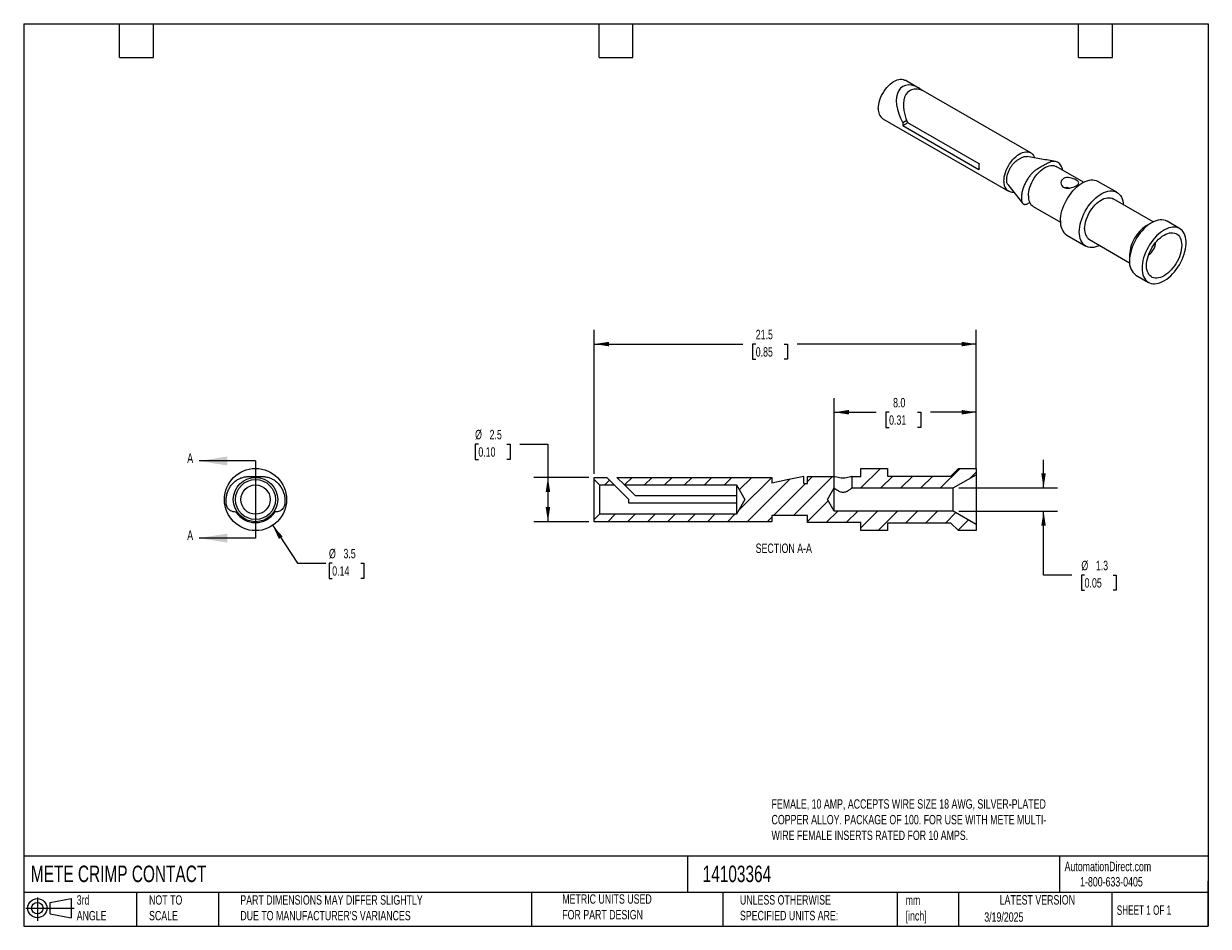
# Model space of a CAD drawing. Header units: millimetres. Extents: x 1.6 to 68.3, y 1.6 to 52.4.
import ezdxf

# ---------------------------------------------------------------- set-up
doc = ezdxf.new("R2010")
doc.units = ezdxf.units.MM
doc.header["$LTSCALE"] = 0.25
doc.linetypes.add('SLD-Solid', pattern=[0])
doc.layers.add('DIMENSIONS', color=140, linetype='SLD-Solid', lineweight=25)
doc.layers.add('TEXT', color=140, linetype='SLD-Solid', lineweight=25)
doc.layers.add('HATCH', color=6, linetype='SLD-Solid')
doc.layers.add('SLD-DEFPOINTS', color=7, linetype='Continuous')
doc.styles.add('SLDTEXTSTYLE0', font='TXT', dxfattribs={"width": 0.7})
doc.styles.add('SLDTEXTSTYLE1', font='TXT', dxfattribs={"width": 0.65})
doc.dimstyles.new('SLDDIMSTYLE0', dxfattribs={"dimtxt": 0.539502, "dimasz": 0.8255, "dimexe": 0, "dimexo": 0.0625, "dimgap": 0.134875, "dimtad": 0, "dimtih": 1, "dimtoh": 1, "dimrnd": 1e-09, "dimzin": 12, "dimdsep": 46, "dimtxsty": 'SLDTEXTSTYLE0', "dimsah": 1, "dimcen": 0, "dimadec": 0, "dimazin": 3, "dimtfac": 1, "dimtofl": 0, "dimtmove": 0, "dimatfit": 3, "dimfxl": 0, "dimfrac": 2, "dimtolj": 1, "dimtzin": 12, "dimarcsym": 0})
doc.dimstyles.new('SLDDIMSTYLE1', dxfattribs={"dimtxt": 0.539502, "dimasz": 0.8255, "dimexe": 0, "dimexo": 0.0625, "dimgap": 0.134875, "dimtad": 0, "dimtih": 1, "dimtoh": 1, "dimrnd": 1e-09, "dimzin": 4, "dimdsep": 46, "dimtxsty": 'SLDTEXTSTYLE0', "dimsah": 1, "dimcen": 0.09, "dimadec": 0, "dimazin": 1, "dimtfac": 1, "dimtofl": 0, "dimtmove": 0, "dimatfit": 3, "dimfxl": 0, "dimfrac": 2, "dimtolj": 1, "dimtzin": 12, "dimarcsym": 0})
doc.dimstyles.new('SLDDIMSTYLE2', dxfattribs={"dimtxt": 0.539502, "dimasz": 0.8255, "dimexe": 0, "dimexo": 0.0625, "dimgap": 0.134875, "dimtad": 0, "dimtih": 1, "dimtoh": 1, "dimrnd": 1e-09, "dimzin": 12, "dimdsep": 46, "dimtxsty": 'SLDTEXTSTYLE0', "dimsah": 1, "dimcen": 0.09, "dimadec": 0, "dimazin": 3, "dimtfac": 1, "dimtofl": 0, "dimtmove": 0, "dimatfit": 3, "dimfxl": 0, "dimfrac": 2, "dimtolj": 1, "dimtzin": 12, "dimarcsym": 0})
doc.dimstyles.new('SLDDIMSTYLE3', dxfattribs={"dimtxt": 0.539502, "dimasz": 0.8255, "dimexe": 0, "dimexo": 0.0625, "dimgap": 0.134875, "dimtad": 0, "dimtih": 1, "dimtoh": 1, "dimrnd": 1e-09, "dimzin": 12, "dimdsep": 46, "dimtxsty": 'SLDTEXTSTYLE0', "dimsah": 1, "dimcen": 0.09, "dimadec": 0, "dimazin": 3, "dimtfac": 1, "dimtmove": 0, "dimatfit": 0, "dimfxl": 0, "dimfrac": 2, "dimtolj": 1, "dimtzin": 12, "dimarcsym": 0})

# ---------------------------------------------------------------- blocks, each defined once
blk = doc.blocks.new('Block11')
at = {"color": 7, "linetype": 'SLD-Solid', "lineweight": 18}
for p, q in [((0, 0.72), (2.718, 0.72)), ((0.647, 1.328), (0.647, 0)), ((1.37, 1.042), (2.544, 1.258)), ((1.37, 0.399), (1.37, 1.042)), ((2.544, 1.258), (2.544, 0.183)), ((1.37, 0.399), (2.544, 0.183))]:
    blk.add_line(p, q, dxfattribs=at)
for radius in [0.538, 0.321]:
    blk.add_circle((0.647, 0.72), radius, dxfattribs=at)
blk = doc.blocks.new('Block12')
at = {"layer": 'SLD-DEFPOINTS'}
blk.add_blockref('Block11', (0, 0), dxfattribs=at)
blk = doc.blocks.new('_D')
at = {"layer": 'DIMENSIONS'}
for p, q in [((15.601, 24.146), (17.003, 22.027)), ((17.003, 22.027), (18.591, 22.027)), ((18.953, 22.027), (18.772, 22.027)), ((18.772, 22.027), (18.772, 21.169)), ((20.556, 22.027), (20.738, 22.027)), ((20.738, 22.027), (20.738, 21.169)), ((18.772, 21.169), (18.953, 21.169)), ((20.738, 21.169), (20.556, 21.169))]:
    blk.add_line(p, q, dxfattribs=at)
blk.add_solid([(15.601, 24.146), (15.95, 23.388), (16.162, 23.528)], dxfattribs=at)
at = {"layer": 'DIMENSIONS', "char_height": 0.5292, "attachment_point": 1, "style": 'SLDTEXTSTYLE0'}
for s, insert in [('%%c', (18.77, 22.829)), ('3.5', (19.585, 22.829)), ('0.14', (18.953, 21.851))]:
    blk.add_mtext(s, dxfattribs=dict(at, insert=insert))
blk = doc.blocks.new('_D_1')
at = {"layer": 'DIMENSIONS'}
for p, q in [((47.204, 26.573), (47.204, 31.314)), ((55.204, 27.324), (55.204, 31.314)), ((47.204, 30.52), (49.565, 30.52)), ((50.296, 30.52), (50.115, 30.52)), ((50.115, 30.52), (50.115, 29.663)), ((51.899, 30.52), (52.081, 30.52)), ((52.081, 30.52), (52.081, 29.663)), ((55.204, 30.52), (52.63, 30.52)), ((50.115, 29.663), (50.296, 29.663)), ((52.081, 29.663), (51.899, 29.663))]:
    blk.add_line(p, q, dxfattribs=at)
for points in [[(47.204, 30.52), (48.03, 30.393), (48.03, 30.647)], [(55.204, 30.52), (54.379, 30.647), (54.379, 30.393)]]:
    blk.add_solid(points, dxfattribs=at)
at = {"layer": 'DIMENSIONS', "char_height": 0.5292, "attachment_point": 1, "style": 'SLDTEXTSTYLE0'}
for s, insert in [('8.0', (50.521, 31.323)), ('0.31', (50.296, 30.345))]:
    blk.add_mtext(s, dxfattribs=dict(at, insert=insert))
blk = doc.blocks.new('_D_2')
at = {"layer": 'DIMENSIONS'}
for p, q in [((33.704, 27.048), (33.704, 35.149)), ((55.204, 27.324), (55.204, 35.149)), ((33.704, 34.356), (42.059, 34.356)), ((42.79, 34.356), (42.608, 34.356)), ((42.608, 34.356), (42.608, 33.498)), ((44.393, 34.356), (44.574, 34.356)), ((44.574, 34.356), (44.574, 33.498)), ((55.204, 34.356), (45.124, 34.356)), ((42.608, 33.498), (42.79, 33.498)), ((44.574, 33.498), (44.393, 33.498))]:
    blk.add_line(p, q, dxfattribs=at)
for points in [[(33.704, 34.356), (34.53, 34.229), (34.53, 34.483)], [(55.204, 34.356), (54.379, 34.483), (54.379, 34.229)]]:
    blk.add_solid(points, dxfattribs=at)
at = {"layer": 'DIMENSIONS', "char_height": 0.5292, "attachment_point": 1, "style": 'SLDTEXTSTYLE0'}
for s, insert in [('21.5', (42.79, 35.159)), ('0.85', (42.79, 34.18))]:
    blk.add_mtext(s, dxfattribs=dict(at, insert=insert))
blk = doc.blocks.new('_D_3')
at = {"layer": 'DIMENSIONS'}
for p, q in [((27.178, 28.724), (26.997, 28.724)), ((26.997, 28.724), (26.997, 27.866)), ((28.781, 28.724), (28.963, 28.724)), ((28.963, 28.724), (28.963, 27.866)), ((29.506, 28.724), (31.093, 28.724)), ((31.093, 28.724), (31.093, 26.856)), ((26.997, 27.866), (27.178, 27.866)), ((28.963, 27.866), (28.781, 27.866)), ((33.387, 26.856), (30.3, 26.856)), ((31.093, 26.856), (31.093, 24.356)), ((33.387, 24.356), (30.3, 24.356))]:
    blk.add_line(p, q, dxfattribs=at)
for points in [[(31.093, 26.856), (30.966, 26.03), (31.22, 26.03)], [(31.093, 24.356), (31.22, 25.181), (30.966, 25.181)]]:
    blk.add_solid(points, dxfattribs=at)
at = {"layer": 'DIMENSIONS', "char_height": 0.5292, "attachment_point": 1, "style": 'SLDTEXTSTYLE0'}
for s, insert in [('%%c', (26.995, 29.527)), ('2.5', (27.81, 29.527)), ('0.10', (27.178, 28.548))]:
    blk.add_mtext(s, dxfattribs=dict(at, insert=insert))
blk = doc.blocks.new('_D_4')
at = {"layer": 'DIMENSIONS'}
for p, q in [((58.989, 26.256), (58.989, 27.843)), ((54.222, 26.256), (59.782, 26.256)), ((54.222, 24.956), (59.782, 24.956)), ((58.989, 21.356), (58.989, 24.956)), ((60.576, 21.356), (58.989, 21.356)), ((61.301, 21.356), (61.119, 21.356)), ((61.119, 21.356), (61.119, 20.498)), ((62.904, 21.356), (63.085, 21.356)), ((63.085, 21.356), (63.085, 20.498)), ((61.119, 20.498), (61.301, 20.498)), ((63.085, 20.498), (62.904, 20.498))]:
    blk.add_line(p, q, dxfattribs=at)
for points in [[(58.989, 26.256), (59.116, 27.081), (58.862, 27.081)], [(58.989, 24.956), (58.862, 24.13), (59.116, 24.13)]]:
    blk.add_solid(points, dxfattribs=at)
at = {"layer": 'DIMENSIONS', "char_height": 0.5292, "attachment_point": 1, "style": 'SLDTEXTSTYLE0'}
for s, insert in [('%%c', (61.118, 22.159)), ('1.3', (61.932, 22.159)), ('0.05', (61.301, 21.18))]:
    blk.add_mtext(s, dxfattribs=dict(at, insert=insert))

msp = doc.modelspace()

# ---------------------------------------------------------------- hatches: boundary and pattern name
at = {"layer": 'HATCH'}
h = msp.add_hatch(dxfattribs=at)
h.set_pattern_fill('ANSI31', color=256, scale=0.25, style=0)
h.paths.add_polyline_path([(55.204, 27.356), (54.204, 27.356), (53.779, 26.931), (50.204, 26.931), (50.204, 27.356), (48.704, 27.356), (48.704, 26.906), (48.204, 26.906), (48.204, 26.256), (53.904, 26.256), (55.204, 27.006)], flags=0)
h = msp.add_hatch(dxfattribs=at)
h.set_pattern_fill('ANSI31', color=256, scale=0.25, style=0)
edge = h.paths.add_edge_path(flags=0)
edge.add_line((46.829, 25.606), (47.204, 26.256))
edge.add_line((47.204, 26.256), (47.204, 26.906))
edge.add_line((47.204, 26.906), (45.704, 26.906))
edge.add_line((45.704, 26.906), (45.704, 26.506))
edge.add_line((45.704, 26.506), (45.504, 26.506))
edge.add_line((45.504, 26.506), (45.504, 26.906))
edge.add_spline(control_points=[(45.504, 26.906), (45.348, 26.873), (45.192, 26.84), (45.036, 26.807), (44.879, 26.774), (44.723, 26.741), (44.567, 26.708), (44.279, 26.647), (43.992, 26.586), (43.704, 26.526)], knot_values=[0, 0, 0, 0, 0.000479, 0.000479, 0.000479, 0.000958, 0.000958, 0.000958, 0.00184, 0.00184, 0.00184, 0.00184], weights=[1, 1, 1, 1, 1, 1, 1, 1, 1, 1], degree=3, periodic=0)
edge.add_line((43.704, 26.526), (43.704, 26.856))
edge.add_line((43.704, 26.856), (34.97, 26.856))
edge.add_line((34.97, 26.856), (35.395, 26.431))
edge.add_line((35.395, 26.431), (41.704, 26.431))
edge.add_line((41.704, 26.431), (42.18, 25.606))
edge.add_line((42.18, 25.606), (41.704, 24.781))
edge.add_line((41.704, 24.781), (34.004, 24.781))
edge.add_line((34.004, 24.781), (33.704, 24.481))
edge.add_line((33.704, 24.481), (33.704, 24.356))
edge.add_line((33.704, 24.356), (43.704, 24.356))
edge.add_line((43.704, 24.356), (43.704, 24.706))
edge.add_line((43.704, 24.706), (45.704, 24.706))
edge.add_line((45.704, 24.706), (45.704, 24.306))
edge.add_line((45.704, 24.306), (48.704, 24.306))
edge.add_line((48.704, 24.306), (48.704, 23.856))
edge.add_line((48.704, 23.856), (50.204, 23.856))
edge.add_line((50.204, 23.856), (50.204, 24.281))
edge.add_line((50.204, 24.281), (53.779, 24.281))
edge.add_line((53.779, 24.281), (54.204, 23.856))
edge.add_line((54.204, 23.856), (55.204, 23.856))
edge.add_line((55.204, 23.856), (55.204, 24.205))
edge.add_line((55.204, 24.205), (53.904, 24.956))
edge.add_line((53.904, 24.956), (47.204, 24.956))
edge.add_line((47.204, 24.956), (46.829, 25.606))
h = msp.add_hatch(dxfattribs=at)
h.set_pattern_fill('ANSI31', color=256, scale=0.25, style=0)
h.paths.add_polyline_path([(33.704, 26.856), (33.704, 26.731), (34.004, 26.431), (34.829, 26.431), (34.404, 26.856)], flags=0)

# ---------------------------------------------------------------- linework, layer by layer
for p, q in [((51.95, 48.768), (51.197, 49.203)), ((58.268, 45.121), (52.35, 48.537)), ((49.947, 47.038), (57.018, 42.956)), ((51.29, 46.943), (51.067, 46.814)), ((51.078, 46.658), (51.361, 46.821)), ((51.337, 46.835), (55.356, 44.515)), ((51.078, 46.658), (55.356, 44.188)), ((61.242, 43.462), (59.707, 44.348)), ((56.974, 43.345), (57.801, 42.29)), ((63.114, 42.901), (62.053, 43.513)), ((58.407, 42.096), (59.943, 41.21)), ((65.158, 41.23), (62.901, 42.533)), ((65.067, 41.181), (64.767, 41.008)), ((66.649, 40.86), (65.942, 41.268)), ((60.303, 40.482), (61.364, 39.87)), ((61.577, 40.238), (63.833, 38.935)), ((63.83, 39.385), (63.83, 39.038)), ((64.192, 38.237), (64.9, 37.829)), ((48.704, 26.906), (48.704, 27.356)), ((48.704, 27.356), (50.204, 27.356)), ((50.204, 27.356), (50.204, 26.931)), ((53.779, 26.931), (54.204, 27.356)), ((54.204, 27.356), (55.204, 27.356)), ((55.204, 27.356), (55.204, 27.006)), ((33.704, 26.856), (34.404, 26.856)), ((33.704, 26.731), (33.704, 26.856)), ((33.704, 26.731), (34.004, 26.431)), ((33.704, 24.481), (33.704, 26.731)), ((34.829, 26.431), (34.404, 26.856)), ((35.395, 26.431), (34.97, 26.856)), ((34.97, 26.856), (43.704, 26.856)), ((43.704, 26.856), (43.704, 26.526)), ((45.504, 26.506), (45.504, 26.906)), ((45.704, 26.906), (47.204, 26.906)), ((45.704, 26.506), (45.704, 26.906)), ((47.204, 26.256), (47.204, 26.906)), ((48.204, 26.906), (48.704, 26.906)), ((48.204, 26.906), (48.204, 26.256)), ((50.204, 26.931), (53.779, 26.931)), ((53.904, 26.256), (55.204, 27.006)), ((55.204, 27.006), (55.204, 24.205)), ((34.004, 26.431), (34.004, 24.781)), ((34.004, 26.431), (34.829, 26.431)), ((35.654, 25.606), (34.829, 26.431)), ((35.395, 26.431), (41.704, 26.431)), ((35.395, 26.431), (36.02, 25.806)), ((41.704, 26.431), (42.18, 25.606)), ((41.704, 26.431), (41.704, 25.806)), ((45.504, 26.506), (45.704, 26.506)), ((46.829, 25.606), (47.204, 26.256)), ((47.204, 24.956), (47.204, 26.256)), ((48.204, 26.256), (53.904, 26.256)), ((53.904, 24.956), (53.904, 26.256)), ((35.654, 25.406), (35.654, 25.606)), ((41.704, 25.406), (35.654, 25.406)), ((41.704, 25.806), (36.02, 25.806)), ((41.704, 25.806), (41.704, 25.406)), ((42.18, 25.606), (41.704, 24.781)), ((41.704, 25.406), (41.704, 24.781)), ((47.204, 24.956), (46.829, 25.606)), ((34.004, 24.781), (33.704, 24.481)), ((41.704, 24.781), (34.004, 24.781)), ((45.704, 24.706), (43.704, 24.706)), ((43.704, 24.706), (43.704, 24.356)), ((45.704, 24.306), (45.704, 24.706)), ((53.904, 24.956), (47.204, 24.956)), ((55.204, 24.205), (53.904, 24.956)), ((33.704, 24.356), (33.704, 24.481)), ((43.704, 24.356), (33.704, 24.356)), ((48.704, 24.306), (45.704, 24.306)), ((48.704, 23.856), (48.704, 24.306)), ((53.779, 24.281), (50.204, 24.281)), ((50.204, 24.281), (50.204, 23.856)), ((54.204, 23.856), (53.779, 24.281)), ((55.204, 24.205), (55.204, 23.856)), ((50.204, 23.856), (48.704, 23.856)), ((55.204, 23.856), (54.204, 23.856))]:
    msp.add_line(p, q)
at = {"flags": 128}
for points in [[(49.688, 47.61), (49.693, 47.726), (49.709, 47.846), (49.736, 47.969), (49.772, 48.095), (49.819, 48.22), (49.874, 48.345), (49.938, 48.467), (50.01, 48.584), (50.088, 48.696), (50.173, 48.801), (50.262, 48.898), (50.355, 48.985), (50.45, 49.062), (50.547, 49.127), (50.645, 49.18), (50.741, 49.22), (50.836, 49.247), (50.927, 49.26), (51.014, 49.26), (51.095, 49.245), (51.17, 49.217), (51.197, 49.203)], [(56.759, 43.528), (56.764, 43.644), (56.78, 43.764), (56.807, 43.887), (56.843, 44.013), (56.89, 44.138), (56.945, 44.263), (57.009, 44.385), (57.081, 44.502), (57.159, 44.614), (57.244, 44.719), (57.333, 44.816), (57.426, 44.903), (57.521, 44.98), (57.618, 45.045), (57.716, 45.098), (57.812, 45.138), (57.907, 45.165), (57.998, 45.178), (58.085, 45.178), (58.166, 45.163), (58.241, 45.135), (58.309, 45.094), (58.369, 45.04), (58.42, 44.973), (58.462, 44.895), (58.482, 44.842)], [(58.138, 42.692), (58.143, 42.809), (58.159, 42.932), (58.186, 43.058), (58.223, 43.186), (58.269, 43.315), (58.325, 43.442), (58.39, 43.567), (58.462, 43.688), (58.541, 43.803), (58.626, 43.912), (58.717, 44.012), (58.811, 44.103), (58.908, 44.184), (59.007, 44.253), (59.107, 44.311), (59.206, 44.356), (59.303, 44.387), (59.397, 44.405), (59.488, 44.409), (59.573, 44.399), (59.652, 44.375), (59.707, 44.348)], [(59.941, 41.283), (59.946, 41.42), (59.963, 41.562), (59.99, 41.708), (60.027, 41.856), (60.074, 42.006), (60.132, 42.156), (60.198, 42.304), (60.273, 42.449), (60.356, 42.591), (60.446, 42.727), (60.543, 42.857), (60.645, 42.979), (60.752, 43.093), (60.863, 43.197), (60.976, 43.291), (61.091, 43.373), (61.207, 43.443), (61.323, 43.5), (61.437, 43.544), (61.55, 43.575), (61.659, 43.592), (61.763, 43.595), (61.863, 43.583), (61.956, 43.558), (62.043, 43.519), (62.053, 43.513)], [(61.002, 40.671), (61.007, 40.808), (61.023, 40.95), (61.05, 41.096), (61.088, 41.244), (61.135, 41.394), (61.192, 41.543), (61.259, 41.692), (61.334, 41.837), (61.417, 41.979), (61.507, 42.115), (61.604, 42.245), (61.706, 42.367), (61.813, 42.481), (61.923, 42.585), (62.037, 42.678), (62.152, 42.761), (62.268, 42.831), (62.384, 42.888), (62.498, 42.932), (62.61, 42.963), (62.719, 42.98), (62.824, 42.982), (62.923, 42.971), (63.017, 42.946), (63.104, 42.907), (63.183, 42.854), (63.254, 42.789), (63.315, 42.712), (63.368, 42.622), (63.41, 42.522), (63.443, 42.412), (63.464, 42.293), (63.473, 42.203)], [(61.302, 40.844), (61.308, 40.965), (61.324, 41.09), (61.351, 41.218), (61.389, 41.349), (61.436, 41.48), (61.493, 41.609), (61.559, 41.737), (61.632, 41.86), (61.713, 41.977), (61.8, 42.088), (61.892, 42.19), (61.988, 42.283), (62.087, 42.365), (62.188, 42.436), (62.29, 42.495), (62.391, 42.54), (62.49, 42.573), (62.586, 42.591), (62.678, 42.595), (62.765, 42.584), (62.846, 42.56), (62.901, 42.533)], [(65.942, 41.268), (65.932, 41.274), (65.845, 41.313), (65.752, 41.338), (65.652, 41.349), (65.548, 41.347), (65.439, 41.33), (65.327, 41.299), (65.212, 41.255), (65.096, 41.198), (64.98, 41.128), (64.865, 41.046), (64.752, 40.952), (64.641, 40.848), (64.534, 40.734), (64.432, 40.612), (64.335, 40.482), (64.245, 40.346), (64.162, 40.204), (64.087, 40.059), (64.021, 39.911), (63.964, 39.761), (63.916, 39.611), (63.879, 39.463), (63.852, 39.317), (63.835, 39.175), (63.83, 39.038)], [(64.537, 38.63), (64.542, 38.499), (64.559, 38.376), (64.586, 38.261), (64.623, 38.156), (64.671, 38.061), (64.728, 37.978), (64.794, 37.906), (64.869, 37.847), (64.952, 37.802), (65.042, 37.77), (65.139, 37.751), (65.241, 37.747), (65.348, 37.757), (65.459, 37.78), (65.572, 37.818), (65.688, 37.869), (65.803, 37.932), (65.919, 38.009), (66.034, 38.097), (66.146, 38.196), (66.255, 38.305), (66.359, 38.423), (66.459, 38.549), (66.552, 38.682), (66.639, 38.821), (66.718, 38.965), (66.789, 39.112), (66.851, 39.261), (66.903, 39.411), (66.946, 39.56), (66.978, 39.707), (67, 39.851), (67.011, 39.991), (67.011, 40.125), (67, 40.252), (66.978, 40.371), (66.946, 40.481), (66.903, 40.581), (66.851, 40.671), (66.789, 40.748), (66.718, 40.813), (66.639, 40.866), (66.552, 40.905), (66.459, 40.93), (66.359, 40.941), (66.255, 40.938), (66.146, 40.922), (66.034, 40.891), (65.919, 40.847), (65.803, 40.79), (65.688, 40.72), (65.572, 40.637), (65.459, 40.544), (65.348, 40.44), (65.241, 40.326), (65.139, 40.204), (65.042, 40.074), (64.952, 39.938), (64.869, 39.796), (64.794, 39.651), (64.728, 39.502), (64.671, 39.353), (64.623, 39.203), (64.586, 39.055), (64.559, 38.909), (64.542, 38.767), (64.537, 38.63)], [(62.148, 39.908), (62.037, 39.859), (61.923, 39.821), (61.813, 39.798), (61.706, 39.788), (61.604, 39.792), (61.507, 39.811), (61.417, 39.843), (61.334, 39.888), (61.259, 39.947), (61.192, 40.019), (61.135, 40.102), (61.088, 40.197), (61.05, 40.302), (61.023, 40.417), (61.007, 40.54), (61.002, 40.671)], [(66.765, 39.916), (66.759, 39.793), (66.743, 39.666), (66.716, 39.535), (66.679, 39.401), (66.632, 39.268), (66.576, 39.135), (66.51, 39.004), (66.437, 38.877), (66.357, 38.755), (66.27, 38.64), (66.177, 38.532), (66.081, 38.433), (65.98, 38.345), (65.878, 38.267), (65.774, 38.201), (65.671, 38.147), (65.569, 38.107), (65.468, 38.08), (65.372, 38.067), (65.279, 38.068), (65.192, 38.083), (65.112, 38.112), (65.039, 38.154), (64.973, 38.21), (64.917, 38.277), (64.87, 38.357), (64.833, 38.447), (64.806, 38.547), (64.79, 38.656), (64.784, 38.773), (64.79, 38.895), (64.806, 39.023), (64.833, 39.154), (64.87, 39.287), (64.917, 39.421), (64.973, 39.554), (65.039, 39.685), (65.112, 39.812), (65.192, 39.933), (65.279, 40.049), (65.372, 40.157), (65.468, 40.255), (65.569, 40.344), (65.671, 40.422), (65.774, 40.488), (65.878, 40.541), (65.98, 40.582), (66.081, 40.609), (66.177, 40.622), (66.27, 40.621), (66.357, 40.606), (66.437, 40.577), (66.51, 40.534), (66.576, 40.479), (66.632, 40.411), (66.679, 40.332), (66.716, 40.241), (66.743, 40.141), (66.759, 40.032), (66.765, 39.916)], [(45.504, 26.906), (45.036, 26.807), (44.567, 26.708), (43.704, 26.526)]]:
    msp.add_lwpolyline(points, dxfattribs=at)
for radius in [1.75, 1.25, 1.125, 0.825]:
    msp.add_circle((14.635, 25.606), radius)
for centre, radius, start, end in [((50.3, 47.543), 0.616, 173.71077, 234.97705), ((52.106, 46.811), 1.039, 179.82019, 188.4905), ((56.52, 44.351), 1.175, 172.00989, 187.99011), ((57.288, 43.437), 0.536, 170.24285, 273.17158), ((58.777, 42.622), 0.643, 173.81469, 234.87313), ((60.814, 41.196), 0.877, 174.26608, 234.42174), ((61.954, 40.774), 0.655, 173.81469, 234.87313), ((65.855, 39.298), 2.027, 122.47222, 177.53315), ((64.303, 40.194), 1.016, 305.9076, 354.09778), ((64.69, 38.945), 0.865, 173.79402, 234.8938), ((14.635, 25.606), 1.3, 212.80729, 327.19222)]:
    msp.add_arc(centre, radius, start, end)
for centre, start_param, end_param in [((51.951, 47.325), 5.337137, 7.853941), ((52.351, 47.094), 5.497828, 7.69325)]:
    msp.add_ellipse(centre, major_axis=(-0.884, 1.531), ratio=0.577335, start_param=start_param, end_param=end_param)
for points, knots in [([(56.976, 43.348), (56.97, 43.354), (56.949, 43.377), (56.926, 43.438), (56.919, 43.534), (56.922, 43.638), (56.927, 43.758), (56.96, 43.909), (57.024, 44.088), (57.112, 44.268), (57.215, 44.426), (57.324, 44.553), (57.427, 44.65), (57.523, 44.72), (57.605, 44.768), (57.672, 44.807), (57.742, 44.847), (57.82, 44.885), (57.907, 44.911), (57.992, 44.922), (58.045, 44.916), (58.072, 44.913)], [0, 0, 0, 0, 0.017324, 0.060009, 0.111735, 0.159807, 0.205993, 0.278512, 0.355258, 0.433931, 0.512459, 0.574387, 0.634166, 0.689655, 0.734751, 0.769007, 0.800894, 0.84968, 0.897859, 0.948083, 1, 1, 1, 1]), ([(59.667, 44.627), (59.401, 44.675), (58.87, 44.77), (58.338, 44.865), (58.072, 44.913)], [0, 0, 0, 0, 0.4999629, 1, 1, 1, 1]), ([(60.067, 44.14), (60.056, 44.188), (60.034, 44.289), (59.972, 44.416), (59.887, 44.522), (59.783, 44.596), (59.661, 44.634), (59.53, 44.638), (59.414, 44.615), (59.324, 44.585), (59.263, 44.56), (59.198, 44.529), (59.119, 44.483), (58.984, 44.405), (58.813, 44.304), (58.626, 44.203), (58.463, 44.082), (58.316, 43.945), (58.176, 43.78), (58.05, 43.591), (57.943, 43.39), (57.856, 43.185), (57.792, 42.985), (57.759, 42.819), (57.75, 42.686), (57.749, 42.574), (57.747, 42.468), (57.754, 42.375), (57.784, 42.309), (57.828, 42.256), (57.887, 42.221), (57.96, 42.21), (58.043, 42.231), (58.129, 42.278), (58.186, 42.31), (58.214, 42.327)], [0, 0, 0, 0, 0.035733, 0.074747, 0.114216, 0.153706, 0.190511, 0.227326, 0.264065, 0.280762, 0.295977, 0.309863, 0.329214, 0.354863, 0.409844, 0.457094, 0.493705, 0.531843, 0.570829, 0.610592, 0.650798, 0.690679, 0.729303, 0.765782, 0.787779, 0.81173, 0.837158, 0.855735, 0.874329, 0.894608, 0.91553, 0.936329, 0.957708, 0.979186, 1, 1, 1, 1]), ([(60.118, 43.671), (60.212, 43.726), (60.341, 43.737), (60.601, 43.695), (60.731, 43.644), (60.871, 43.563), (60.908, 43.535), (60.958, 43.481), (60.971, 43.455), (60.971, 43.4), (60.958, 43.373), (60.909, 43.318), (60.871, 43.29), (60.732, 43.209), (60.601, 43.16), (60.342, 43.118), (60.211, 43.128), (60.024, 43.236), (59.971, 43.332), (59.971, 43.523), (60.023, 43.617), (60.118, 43.671)], [0, 0, 0, 0, 0.125, 0.125, 0.25, 0.25, 0.3125, 0.3125, 0.375, 0.375, 0.4375, 0.4375, 0.5, 0.5, 0.625, 0.625, 0.75, 0.75, 0.875, 0.875, 1, 1, 1, 1]), ([(60.175, 43.159), (60.194, 43.166), (60.25, 43.188), (60.352, 43.179), (60.429, 43.151), (60.463, 43.139)], [0, 0, 0, 0, 0.223655, 0.665438, 1, 1, 1, 1]), ([(13.601, 24.904), (13.595, 24.904), (13.544, 24.903), (13.443, 24.902), (13.299, 24.935), (13.168, 25.015), (13.07, 25.115), (13.012, 25.228), (12.985, 25.341), (12.986, 25.465), (12.983, 25.62), (12.998, 25.808), (13.053, 26.017), (13.141, 26.221), (13.261, 26.411), (13.409, 26.576), (13.58, 26.707), (13.767, 26.805), (13.93, 26.859), (14.058, 26.886), (14.144, 26.899), (14.236, 26.906), (14.348, 26.906), (14.538, 26.906), (14.781, 26.904), (15.045, 26.911), (15.275, 26.879), (15.483, 26.814), (15.681, 26.712), (15.859, 26.57), (16.011, 26.399), (16.134, 26.209), (16.224, 26.009), (16.271, 25.829), (16.284, 25.673), (16.285, 25.537), (16.288, 25.408), (16.277, 25.289), (16.235, 25.187), (16.172, 25.091), (16.089, 25.007), (15.987, 24.942), (15.869, 24.909), (15.76, 24.905), (15.693, 24.905), (15.667, 24.905)], [0, 0, 0, 0, 0.002781, 0.021816, 0.043678, 0.06502, 0.087016, 0.103254, 0.119305, 0.136439, 0.156498, 0.186098, 0.217117, 0.24902, 0.281296, 0.313588, 0.343686, 0.373791, 0.403834, 0.417489, 0.42993, 0.441286, 0.45711, 0.478084, 0.523044, 0.561683, 0.591622, 0.622809, 0.654689, 0.687206, 0.720084, 0.752697, 0.784281, 0.814112, 0.8321, 0.851686, 0.87248, 0.887671, 0.902876, 0.919459, 0.936568, 0.953576, 0.971059, 0.988623, 1, 1, 1, 1]), ([(48.204, 26.906), (48.204, 26.906), (48.191, 26.9), (48.14, 26.882), (48.104, 26.87), (48.011, 26.844), (47.957, 26.831), (47.836, 26.811), (47.77, 26.806), (47.572, 26.806), (47.442, 26.831), (47.259, 26.883), (47.204, 26.906), (47.204, 26.906)], [0, 0, 0, 0, 0.125, 0.125, 0.25, 0.25, 0.375, 0.375, 0.5, 0.5, 0.75, 0.75, 1, 1, 1, 1]), ([(47.204, 26.256), (47.204, 26.256), (47.219, 26.244), (47.271, 26.205), (47.308, 26.178), (47.398, 26.121), (47.449, 26.09), (47.568, 26.04), (47.636, 26.021), (47.773, 26.021), (47.841, 26.04), (47.959, 26.09), (48.011, 26.121), (48.1, 26.178), (48.137, 26.206), (48.189, 26.244), (48.204, 26.256), (48.204, 26.256)], [0, 0, 0, 0, 0.125, 0.125, 0.25, 0.25, 0.375, 0.375, 0.5, 0.5, 0.625, 0.625, 0.75, 0.75, 0.875, 0.875, 1, 1, 1, 1])]:
    msp.add_open_spline(points, degree=3, knots=knots)
at = {"layer": 'TEXT'}
for p, q in [((1.587, 52.387), (68.262, 52.387)), ((1.587, 52.387), (1.587, 1.587)), ((6.985, 50.483), (6.985, 52.387)), ((8.89, 50.483), (8.89, 52.387)), ((33.972, 50.483), (33.972, 52.387)), ((35.877, 50.483), (35.877, 52.387)), ((60.96, 50.483), (60.96, 52.387)), ((62.865, 50.483), (62.865, 52.387)), ((68.262, 52.387), (68.262, 1.587)), ((6.985, 50.483), (8.89, 50.483)), ((33.972, 50.483), (35.877, 50.483)), ((60.96, 50.483), (62.865, 50.483)), ((14.635, 27.776), (14.635, 23.436)), ((68.262, 5.532), (1.587, 5.532)), ((38.94, 5.532), (38.94, 3.492)), ((59.894, 5.532), (59.894, 3.492)), ((68.262, 1.587), (68.262, 4.128)), ((68.262, 3.492), (1.587, 3.492)), ((7.937, 3.492), (7.937, 1.587)), ((12.553, 3.492), (12.553, 1.587)), ((30.162, 3.492), (30.162, 1.587)), ((40.945, 3.492), (40.945, 1.587)), ((50.756, 3.492), (50.756, 1.587)), ((54.203, 3.492), (54.203, 1.587)), ((62.837, 3.492), (62.837, 1.587)), ((1.587, 1.587), (68.262, 1.587))]:
    msp.add_line(p, q, dxfattribs=at)
at = {"layer": 'TEXT', "linetype": 'SLD-Solid'}
for p, q in [((14.635, 27.776), (11.46, 27.776)), ((14.635, 23.436), (11.46, 23.436))]:
    msp.add_line(p, q, dxfattribs=at)
at = {"layer": 'TEXT'}
for points in [[(11.46, 27.776), (13.048, 27.522), (13.048, 28.03)], [(11.46, 23.436), (13.048, 23.182), (13.048, 23.69)]]:
    msp.add_solid(points, dxfattribs=at)

# ---------------------------------------------------------------- block references
at = {"layer": 'SLD-DEFPOINTS'}
msp.add_blockref('Block12', (1.709, 1.888), dxfattribs=at)

# ---------------------------------------------------------------- texts
at = {"layer": 'TEXT'}
for s, insert, char_height, attachment_point, style in [('A', (10.79, 28.204), 0.54, 1, 'SLDTEXTSTYLE0'), ('A', (10.79, 23.864), 0.54, 1, 'SLDTEXTSTYLE0'), ('SECTION A-A', (44.368, 23.13), 0.52917, 2, 'SLDTEXTSTYLE0'), ('FEMALE, 10 AMP, ACCEPTS WIRE SIZE 18 AWG, SILVER-PLATED ^JCOPPER ALLOY. PACKAGE OF 100. FOR USE WITH METE MULTI-^JWIRE FEMALE INSERTS RATED FOR 10 AMPS.', (43.679, 8.738), 0.529167, 1, 'SLDTEXTSTYLE0'), ('METE CRIMP CONTACT', (1.991, 5.002), 0.92604, 1, 'SLDTEXTSTYLE0'), ('14103364', (39.802, 5.002), 0.926, 1, 'SLDTEXTSTYLE0'), ('AutomationDirect.com', (60.174, 5.219), 0.52917, 1, 'SLDTEXTSTYLE0'), ('1-800-633-0405', (61.048, 4.359), 0.52917, 1, 'SLDTEXTSTYLE0'), ('3rd^JANGLE', (4.571, 3.334), 0.5292, 1, 'SLDTEXTSTYLE0'), ('NOT TO^JSCALE', (8.644, 3.334), 0.52917, 1, 'SLDTEXTSTYLE0'), ("PART DIMENSIONS MAY DIFFER SLIGHTLY ^JDUE TO MANUFACTURER'S VARIANCES", (13.78, 3.335), 0.52917, 1, 'SLDTEXTSTYLE0'), ('METRIC UNITS USED ^JFOR PART DESIGN', (31.901, 3.389), 0.52917, 1, 'SLDTEXTSTYLE0'), ('UNLESS OTHERWISE ^JSPECIFIED UNITS ARE:', (41.902, 3.34), 0.52917, 1, 'SLDTEXTSTYLE0'), ('LATEST VERSION', (58.638, 3.341), 0.52917, 2, 'SLDTEXTSTYLE0'), ('mm^J[inch]', (51.227, 3.324), 0.5292, 1, 'SLDTEXTSTYLE0'), ('SHEET 1 OF 1', (63.11, 2.763), 0.52917, 1, 'SLDTEXTSTYLE1'), ('3/19/2025', (55.653, 2.374), 0.5292, 1, 'SLDTEXTSTYLE0')]:
    msp.add_mtext(s, dxfattribs=dict(at, insert=insert, char_height=char_height, attachment_point=attachment_point, style=style))

# ---------------------------------------------------------------- dimensions: what is measured, and where the dimension line sits
at = {"layer": 'DIMENSIONS'}
for base, p1, p2, dimstyle, picture, middle in [((33.704, 34.356), (55.204, 27.006), (33.704, 26.731), 'SLDDIMSTYLE2', '_D_2', (43.591, 34.356)), ((55.204, 30.52), (47.204, 26.256), (55.204, 27.006), 'SLDDIMSTYLE1', '_D_1', (51.098, 30.52))]:
    dim = msp.add_linear_dim(base=base, p1=p1, p2=p2, dimstyle=dimstyle, dxfattribs=at)
    dim.commit()
    dim.dimension.update_dxf_attribs({"geometry": picture, "text_midpoint": middle, "dimtype": 160})
for base, p1, p2, dimstyle, picture, middle in [((31.093, 24.356), (33.704, 26.856), (33.704, 24.356), 'SLDDIMSTYLE2', '_D_3', (31.093, 28.724)), ((58.989, 24.956), (53.904, 26.256), (53.904, 24.956), 'SLDDIMSTYLE3', '_D_4', (58.989, 21.356))]:
    dim = msp.add_linear_dim(base=base, p1=p1, p2=p2, angle=90, text='%%c<>', dimstyle=dimstyle, dxfattribs=at)
    dim.commit()
    dim.dimension.update_dxf_attribs({"geometry": picture, "text_midpoint": middle, "dimtype": 160})
dim = msp.add_diameter_dim_2p(p1=(13.669, 27.065), p2=(15.601, 24.146), dimstyle='SLDDIMSTYLE0', dxfattribs=at)
dim.commit()
dim.dimension.update_dxf_attribs({"geometry": '_D', "text_midpoint": (19.755, 22.027), "dimtype": 163})

doc.saveas('drawing.dxf')
